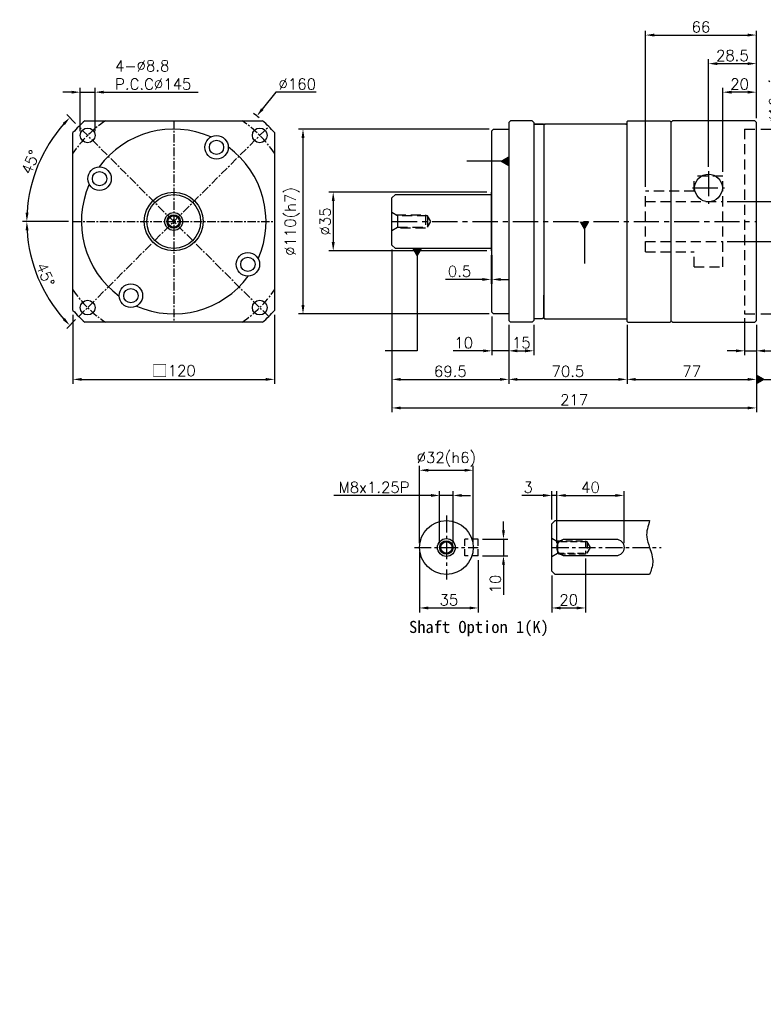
# Model space of a CAD drawing. Header units: millimetres. Extents: x -359 to 775, y -19 to 567.
# Tile 1 of 2: x -359 to 84, y -19 to 567. Entities that reach past the tile are written whole.
import ezdxf

# ---------------------------------------------------------------- set-up
doc = ezdxf.new("R2010")
doc.units = ezdxf.units.MM
doc.header["$LTSCALE"] = 4
doc.linetypes.add('CENTER', pattern=[2, 1.25, -0.25, 0.25, -0.25])
doc.linetypes.add('DASHED', pattern=[0.75, 0.5, -0.25])
for name, color, linetype in [('DIM', 6, 'Continuous'), ('MF120X1-010', 7, 'Continuous'), ('MF120X1-011', 7, 'Continuous'), ('MF120X1-012', 7, 'Continuous'), ('MF120X1-211', 7, 'Continuous'), ('圖框', 7, 'Continuous')]:
    doc.layers.add(name, color=color, linetype=linetype)
doc.styles.get("Standard").update_dxf_attribs({"font": 'romans.shx'})
doc.dimstyles.new('R', dxfattribs={"dimscale": 2.6, "dimtxt": 2.5, "dimasz": 2, "dimexe": 1, "dimexo": 1, "dimgap": 0.6, "dimtad": 1, "dimtoh": 1, "dimdec": 4, "dimdsep": 46, "dimtxsty": 'Standard', "dimcen": 0.5, "dimdle": 1, "dimclrt": 7, "dimadec": 4, "dimazin": 2, "dimtfac": 1, "dimtdec": 4, "dimtofl": 0, "dimtmove": 0, "dimatfit": 3, "dimfxl": 0, "dimtolj": 1, "dimarcsym": 0})
doc.dimstyles.get("Standard").update_dxf_attribs({"dimscale": 2.6, "dimtxt": 2.5, "dimasz": 2, "dimexe": 1, "dimexo": 1, "dimgap": 0.6, "dimtad": 1, "dimdec": 4, "dimdsep": 46, "dimtxsty": 'Standard', "dimcen": 0.5, "dimdle": 1, "dimclrt": 7, "dimadec": 4, "dimazin": 2, "dimtfac": 1, "dimtdec": 4, "dimtofl": 0, "dimtmove": 0, "dimatfit": 3, "dimfxl": 0, "dimtolj": 1, "dimarcsym": 0})

# ---------------------------------------------------------------- blocks, each defined once
blk = doc.blocks.new('*D13')
at = {"layer": 'Defpoints', "color": 0, "ltscale": 2}
for p in [(-88.55, 298.83), (-120.55, 252.83), (-88.55, 252.83)]:
    blk.add_point(p, dxfattribs=at)
at = {"layer": '圖框', "color": 0, "lineweight": -2, "ltscale": 2}
for p, q in [((-120.55, 255.43), (-120.55, 301.43)), ((-88.55, 255.43), (-88.55, 301.43)), ((-115.35, 298.83), (-93.75, 298.83))]:
    blk.add_line(p, q, dxfattribs=at)
at = {"layer": '圖框', "color": 0, "ltscale": 2}
for points in [[(-115.35, 299.7), (-115.35, 297.97), (-120.55, 298.83)], [(-93.75, 299.7), (-93.75, 297.97), (-88.55, 298.83)]]:
    blk.add_solid(points, dxfattribs=at)
at = {"layer": '圖框', "color": 7, "ltscale": 2, "insert": (-104.55, 305.34), "char_height": 6.5, "attachment_point": 5}
blk.add_mtext('\\A1;%%C32(h6)', dxfattribs=at)
blk = doc.blocks.new('*D14')
at = {"layer": 'Defpoints', "color": 0, "ltscale": 2}
for p in [(-100.55, 283.83), (-108.55, 252.83), (-100.55, 252.83)]:
    blk.add_point(p, dxfattribs=at)
at = {"layer": '圖框', "color": 0, "lineweight": -2, "ltscale": 2}
for p, q in [((-113.75, 283.83), (-171.63, 283.83)), ((-108.55, 255.43), (-108.55, 286.43)), ((-100.55, 283.83), (-108.55, 283.83)), ((-100.55, 255.43), (-100.55, 286.43)), ((-95.35, 283.83), (-90.15, 283.83))]:
    blk.add_line(p, q, dxfattribs=at)
at = {"layer": '圖框', "color": 0, "ltscale": 2}
for points in [[(-113.75, 284.7), (-113.75, 282.97), (-108.55, 283.83)], [(-95.35, 284.7), (-95.35, 282.97), (-100.55, 283.83)]]:
    blk.add_solid(points, dxfattribs=at)
at = {"layer": '圖框', "color": 7, "ltscale": 2, "insert": (-147.63, 288.64), "char_height": 6.5, "attachment_point": 5}
blk.add_mtext('\\A1;M8x1.25P', dxfattribs=at)
blk = doc.blocks.new('*D15')
at = {"layer": 'Defpoints', "color": 0, "ltscale": 2}
for p in [(-85.55, 257.83), (-85.55, 247.83), (-70.55, 247.83)]:
    blk.add_point(p, dxfattribs=at)
at = {"layer": '圖框', "color": 0, "lineweight": -2, "ltscale": 2}
for p, q in [((-70.55, 263.03), (-70.55, 268.23)), ((-82.95, 257.83), (-67.95, 257.83)), ((-70.55, 257.83), (-70.55, 247.83)), ((-82.95, 247.83), (-67.95, 247.83)), ((-70.55, 242.63), (-70.55, 224.72))]:
    blk.add_line(p, q, dxfattribs=at)
at = {"layer": '圖框', "color": 0, "ltscale": 2}
for points in [[(-71.41, 263.03), (-69.68, 263.03), (-70.55, 257.83)], [(-71.41, 242.63), (-69.68, 242.63), (-70.55, 247.83)]]:
    blk.add_solid(points, dxfattribs=at)
at = {"layer": '圖框', "color": 7, "ltscale": 2, "insert": (-75.36, 231.07), "char_height": 6.5, "attachment_point": 5, "rotation": 90}
blk.add_mtext('\\A1;10', dxfattribs=at)
blk = doc.blocks.new('*D16')
at = {"layer": 'Defpoints', "color": 0, "ltscale": 2}
for p in [(-120.55, 252.83), (-85.55, 247.83), (-85.55, 216.83)]:
    blk.add_point(p, dxfattribs=at)
at = {"layer": '圖框', "color": 0, "lineweight": -2, "ltscale": 2}
for p, q in [((-120.55, 250.23), (-120.55, 214.23)), ((-85.55, 245.23), (-85.55, 214.23)), ((-115.35, 216.83), (-90.75, 216.83))]:
    blk.add_line(p, q, dxfattribs=at)
at = {"layer": '圖框', "color": 0, "ltscale": 2}
for points in [[(-115.35, 217.7), (-115.35, 215.97), (-120.55, 216.83)], [(-90.75, 217.7), (-90.75, 215.97), (-85.55, 216.83)]]:
    blk.add_solid(points, dxfattribs=at)
at = {"layer": '圖框', "color": 7, "ltscale": 2, "insert": (-103.05, 221.64), "char_height": 6.5, "attachment_point": 5}
blk.add_mtext('\\A1;35', dxfattribs=at)
blk = doc.blocks.new('*D17')
at = {"layer": 'Defpoints', "color": 0, "ltscale": 2}
for p in [(-38.71, 283.83), (-41.71, 266.83), (-38.71, 252.83)]:
    blk.add_point(p, dxfattribs=at)
at = {"layer": '圖框', "color": 0, "lineweight": -2, "ltscale": 2}
for p, q in [((-46.91, 283.83), (-59.56, 283.83)), ((-41.71, 269.43), (-41.71, 286.43)), ((-38.71, 283.83), (-41.71, 283.83)), ((-38.71, 255.43), (-38.71, 286.43)), ((-33.51, 283.83), (-28.31, 283.83))]:
    blk.add_line(p, q, dxfattribs=at)
at = {"layer": '圖框', "color": 0, "ltscale": 2}
for points in [[(-46.91, 284.7), (-46.91, 282.97), (-41.71, 283.83)], [(-33.51, 284.7), (-33.51, 282.97), (-38.71, 283.83)]]:
    blk.add_solid(points, dxfattribs=at)
at = {"layer": '圖框', "color": 7, "ltscale": 2, "insert": (-55.83, 288.64), "char_height": 6.5, "attachment_point": 5}
blk.add_mtext('\\A1;3', dxfattribs=at)
blk = doc.blocks.new('*D18')
at = {"layer": 'Defpoints', "color": 0, "ltscale": 2}
for p in [(1.29, 283.83), (-38.71, 252.83), (1.29, 252.83)]:
    blk.add_point(p, dxfattribs=at)
at = {"layer": '圖框', "color": 0, "lineweight": -2, "ltscale": 2}
for p, q in [((-38.71, 255.43), (-38.71, 286.43)), ((-33.51, 283.83), (-3.91, 283.83)), ((1.29, 255.43), (1.29, 286.43))]:
    blk.add_line(p, q, dxfattribs=at)
at = {"layer": '圖框', "color": 0, "ltscale": 2}
for points in [[(-33.51, 284.7), (-33.51, 282.97), (-38.71, 283.83)], [(-3.91, 284.7), (-3.91, 282.97), (1.29, 283.83)]]:
    blk.add_solid(points, dxfattribs=at)
at = {"layer": '圖框', "color": 7, "ltscale": 2, "insert": (-18.71, 288.64), "char_height": 6.5, "attachment_point": 5}
blk.add_mtext('\\A1;40', dxfattribs=at)
blk = doc.blocks.new('*D19')
at = {"layer": 'Defpoints', "color": 0, "ltscale": 2}
for p in [(-21.71, 248.83), (-41.71, 238.83), (-21.71, 216.83)]:
    blk.add_point(p, dxfattribs=at)
at = {"layer": '圖框', "color": 0, "lineweight": -2, "ltscale": 2}
for p, q in [((-21.71, 246.23), (-21.71, 214.23)), ((-41.71, 236.23), (-41.71, 214.23)), ((-36.51, 216.83), (-26.91, 216.83))]:
    blk.add_line(p, q, dxfattribs=at)
at = {"layer": '圖框', "color": 0, "ltscale": 2}
for points in [[(-36.51, 217.7), (-36.51, 215.97), (-41.71, 216.83)], [(-26.91, 217.7), (-26.91, 215.97), (-21.71, 216.83)]]:
    blk.add_solid(points, dxfattribs=at)
at = {"layer": '圖框', "color": 7, "ltscale": 2, "insert": (-31.71, 221.64), "char_height": 6.5, "attachment_point": 5}
blk.add_mtext('\\A1;20', dxfattribs=at)
blk = doc.blocks.new('*D57')
at = {"layer": 'Defpoints', "color": 0, "ltscale": 2}
for p in [(-210.37, 503.51), (-326.94, 446.94), (-206.94, 446.94), (-351.44, 424.3), (-323.51, 390.37)]:
    blk.add_point(p, dxfattribs=at)
at = {"layer": '圖框', "color": 0, "lineweight": -2, "ltscale": 2}
for p, q in [((-329.54, 446.94), (-357.02, 446.94)), ((-325.35, 388.53), (-330.64, 383.24))]:
    blk.add_line(p, q, dxfattribs=at)
blk.add_arc((-266.94, 446.94), 87.48, 183.4062, 221.5938, dxfattribs=at)
at = {"layer": '圖框', "color": 0, "ltscale": 2}
for points in [[(-355.13, 441.71), (-353.4, 441.77), (-354.42, 446.94)], [(-331.73, 389.46), (-332.99, 388.27), (-328.8, 385.08)]]:
    blk.add_solid(points, dxfattribs=at)
at = {"layer": '圖框', "color": 7, "ltscale": 2, "insert": (-343.32, 415.3), "char_height": 6.5, "attachment_point": 5, "rotation": 292.5}
blk.add_mtext('\\A1;45°', dxfattribs=at)
blk = doc.blocks.new('*D58')
at = {"layer": 'Defpoints', "color": 0, "ltscale": 2}
for p in [(-323.51, 503.51), (-342.71, 490.68), (-326.94, 446.94), (-206.94, 446.94), (-210.37, 390.37)]:
    blk.add_point(p, dxfattribs=at)
at = {"layer": '圖框', "color": 0, "lineweight": -2, "ltscale": 2}
for p, q in [((-325.35, 505.34), (-330.64, 510.64)), ((-329.54, 446.94), (-357.03, 446.94))]:
    blk.add_line(p, q, dxfattribs=at)
blk.add_arc((-266.94, 446.94), 87.49, 138.40594, 176.59406, dxfattribs=at)
at = {"layer": '圖框', "color": 0, "ltscale": 2}
for points in [[(-333, 505.61), (-331.74, 504.42), (-328.8, 508.8)], [(-353.41, 452.11), (-355.14, 452.16), (-354.43, 446.94)]]:
    blk.add_solid(points, dxfattribs=at)
at = {"layer": '圖框', "color": 7, "ltscale": 2, "insert": (-352.21, 482.26), "char_height": 6.5, "attachment_point": 5, "rotation": 67.5}
blk.add_mtext('\\A1;45°', dxfattribs=at)
blk = doc.blocks.new('*D59')
at = {"layer": 'Defpoints', "color": 0, "ltscale": 2}
for p in [(-313.8, 523.94), (-322.6, 498.2), (-313.8, 498.2)]:
    blk.add_point(p, dxfattribs=at)
at = {"layer": '圖框', "color": 0, "lineweight": -2, "ltscale": 2}
for p, q in [((-327.8, 523.94), (-333, 523.94)), ((-322.6, 500.8), (-322.6, 526.54)), ((-322.6, 523.94), (-313.8, 523.94)), ((-313.8, 500.8), (-313.8, 526.54)), ((-308.6, 523.94), (-252.31, 523.94))]:
    blk.add_line(p, q, dxfattribs=at)
at = {"layer": '圖框', "color": 0, "ltscale": 2}
for points in [[(-327.8, 524.8), (-327.8, 523.07), (-322.6, 523.94)], [(-308.6, 524.8), (-308.6, 523.07), (-313.8, 523.94)]]:
    blk.add_solid(points, dxfattribs=at)
at = {"layer": '圖框', "color": 7, "ltscale": 2, "insert": (-301.84, 542.83), "char_height": 6.5, "attachment_point": 1}
blk.add_mtext('\\A1;4-%%C8.8\\PP.C.C%%C145', dxfattribs=at)
blk = doc.blocks.new('*D60')
at = {"layer": 'Defpoints', "color": 0, "ltscale": 2}
for p in [(-217.4, 509.75), (-316.48, 384.12)]:
    blk.add_point(p, dxfattribs=at)
at = {"layer": '圖框', "color": 0, "lineweight": -2, "ltscale": 2}
for p, q in [((-206.21, 523.94), (-214.18, 513.83)), ((-182.05, 523.94), (-206.21, 523.94)), ((-268.24, 446.94), (-265.64, 446.94)), ((-266.94, 445.64), (-266.94, 448.24))]:
    blk.add_line(p, q, dxfattribs=at)
blk.add_arc((-266.94, 446.94), 80, 50.45249, 53.5981, dxfattribs=at)
at = {"layer": '圖框', "color": 0, "ltscale": 2}
blk.add_solid([(-214.86, 514.37), (-213.49, 513.3), (-217.4, 509.75)], dxfattribs=at)
at = {"layer": '圖框', "color": 7, "ltscale": 2, "insert": (-193.35, 528.75), "char_height": 6.5, "attachment_point": 5}
blk.add_mtext('\\A1;∅160', dxfattribs=at)
blk = doc.blocks.new('*D67')
at = {"layer": 'Defpoints', "color": 0, "ltscale": 2}
for p in [(-77.94, 464.44), (-171.94, 429.44), (-77.94, 429.44)]:
    blk.add_point(p, dxfattribs=at)
at = {"layer": '圖框', "color": 0, "lineweight": -2, "ltscale": 2}
for p, q in [((-80.54, 464.44), (-174.54, 464.44)), ((-171.94, 459.24), (-171.94, 434.64)), ((-80.54, 429.44), (-174.54, 429.44))]:
    blk.add_line(p, q, dxfattribs=at)
at = {"layer": '圖框', "color": 0, "ltscale": 2}
for points in [[(-172.8, 459.24), (-171.07, 459.24), (-171.94, 464.44)], [(-172.8, 434.64), (-171.07, 434.64), (-171.94, 429.44)]]:
    blk.add_solid(points, dxfattribs=at)
at = {"layer": '圖框', "color": 7, "ltscale": 2, "insert": (-176.75, 446.94), "char_height": 6.5, "attachment_point": 5, "rotation": 90}
blk.add_mtext('\\A1;%%C35', dxfattribs=at)
blk = doc.blocks.new('*D61')
at = {"layer": 'Defpoints', "color": 0, "ltscale": 2}
for p in [(-76.44, 501.94), (-189.94, 391.94), (-76.44, 391.94)]:
    blk.add_point(p, dxfattribs=at)
at = {"layer": '圖框', "color": 0, "lineweight": -2, "ltscale": 2}
for p, q in [((-79.04, 501.94), (-192.54, 501.94)), ((-189.94, 496.74), (-189.94, 397.14)), ((-79.04, 391.94), (-192.54, 391.94))]:
    blk.add_line(p, q, dxfattribs=at)
at = {"layer": '圖框', "color": 0, "ltscale": 2}
for points in [[(-190.8, 496.74), (-189.07, 496.74), (-189.94, 501.94)], [(-190.8, 397.14), (-189.07, 397.14), (-189.94, 391.94)]]:
    blk.add_solid(points, dxfattribs=at)
at = {"layer": '圖框', "color": 7, "ltscale": 2, "insert": (-196.45, 446.94), "char_height": 6.5, "attachment_point": 5, "rotation": 90}
blk.add_mtext('\\A1;%%C110(h7)', dxfattribs=at)
blk = doc.blocks.new('*D62')
at = {"layer": 'Defpoints', "color": 0, "ltscale": 2}
for p in [(-77.44, 392.94), (-67.44, 387.94), (-67.44, 369.94)]:
    blk.add_point(p, dxfattribs=at)
at = {"layer": '圖框', "color": 0, "lineweight": -2, "ltscale": 2}
for p, q in [((-77.44, 390.34), (-77.44, 367.34)), ((-67.44, 385.34), (-67.44, 367.34)), ((-82.64, 369.94), (-100.55, 369.94)), ((-67.44, 369.94), (-77.44, 369.94)), ((-62.24, 369.94), (-57.04, 369.94))]:
    blk.add_line(p, q, dxfattribs=at)
at = {"layer": '圖框', "color": 0, "ltscale": 2}
for points in [[(-82.64, 370.8), (-82.64, 369.07), (-77.44, 369.94)], [(-62.24, 370.8), (-62.24, 369.07), (-67.44, 369.94)]]:
    blk.add_solid(points, dxfattribs=at)
at = {"layer": '圖框', "color": 7, "ltscale": 2, "insert": (-94.2, 374.75), "char_height": 6.5, "attachment_point": 5}
blk.add_mtext('\\A1;10', dxfattribs=at)
blk = doc.blocks.new('*D63')
at = {"layer": 'Defpoints', "color": 0, "ltscale": 2}
for p in [(-67.44, 387.94), (-52.44, 387.94), (-52.44, 369.94)]:
    blk.add_point(p, dxfattribs=at)
at = {"layer": '圖框', "color": 0, "lineweight": -2, "ltscale": 2}
for p, q in [((-67.44, 385.34), (-67.44, 367.34)), ((-52.44, 385.34), (-52.44, 367.34)), ((-62.24, 369.94), (-57.64, 369.94))]:
    blk.add_line(p, q, dxfattribs=at)
at = {"layer": '圖框', "color": 0, "ltscale": 2}
for points in [[(-62.24, 370.8), (-62.24, 369.07), (-67.44, 369.94)], [(-57.64, 370.8), (-57.64, 369.07), (-52.44, 369.94)]]:
    blk.add_solid(points, dxfattribs=at)
at = {"layer": '圖框', "color": 7, "ltscale": 2, "insert": (-59.94, 374.75), "char_height": 6.5, "attachment_point": 5}
blk.add_mtext('\\A1;15', dxfattribs=at)
blk = doc.blocks.new('*D68')
at = {"layer": 'Defpoints', "color": 0, "ltscale": 2}
for p in [(73.06, 391.94), (80.06, 387.94), (80.06, 369.94)]:
    blk.add_point(p, dxfattribs=at)
at = {"layer": '圖框', "color": 0, "lineweight": -2, "ltscale": 2}
for p, q in [((73.06, 389.34), (73.06, 367.34)), ((80.06, 385.34), (80.06, 367.34)), ((67.86, 369.94), (62.66, 369.94)), ((73.06, 369.94), (80.06, 369.94)), ((85.26, 369.94), (97.92, 369.94))]:
    blk.add_line(p, q, dxfattribs=at)
at = {"layer": '圖框', "color": 0, "ltscale": 2}
for points in [[(67.86, 370.8), (67.86, 369.07), (73.06, 369.94)], [(85.26, 370.8), (85.26, 369.07), (80.06, 369.94)]]:
    blk.add_solid(points, dxfattribs=at)
at = {"layer": '圖框', "color": 7, "ltscale": 2, "insert": (94.19, 374.75), "char_height": 6.5, "attachment_point": 5}
blk.add_mtext('\\A1;7', dxfattribs=at)
blk = doc.blocks.new('*D69')
at = {"layer": 'Defpoints', "color": 0, "ltscale": 2}
for p in [(-136.94, 432.94), (-67.44, 387.94), (-67.44, 352.94)]:
    blk.add_point(p, dxfattribs=at)
at = {"layer": '圖框', "color": 0, "lineweight": -2, "ltscale": 2}
for p, q in [((-136.94, 430.34), (-136.94, 350.34)), ((-67.44, 385.34), (-67.44, 350.34)), ((-131.74, 352.94), (-72.64, 352.94))]:
    blk.add_line(p, q, dxfattribs=at)
at = {"layer": '圖框', "color": 0, "ltscale": 2}
for points in [[(-131.74, 353.8), (-131.74, 352.07), (-136.94, 352.94)], [(-72.64, 353.8), (-72.64, 352.07), (-67.44, 352.94)]]:
    blk.add_solid(points, dxfattribs=at)
at = {"layer": '圖框', "color": 7, "ltscale": 2, "insert": (-102.19, 357.75), "char_height": 6.5, "attachment_point": 5}
blk.add_mtext('\\A1;69.5', dxfattribs=at)
blk = doc.blocks.new('*D64')
at = {"layer": 'Defpoints', "color": 0, "ltscale": 2}
for p in [(-67.44, 387.94), (3.06, 387.94), (3.06, 352.94)]:
    blk.add_point(p, dxfattribs=at)
at = {"layer": '圖框', "color": 0, "lineweight": -2, "ltscale": 2}
for p, q in [((-67.44, 385.34), (-67.44, 350.34)), ((3.06, 385.34), (3.06, 350.34)), ((-62.24, 352.94), (-2.14, 352.94))]:
    blk.add_line(p, q, dxfattribs=at)
at = {"layer": '圖框', "color": 0, "ltscale": 2}
for points in [[(-62.24, 353.8), (-62.24, 352.07), (-67.44, 352.94)], [(-2.14, 353.8), (-2.14, 352.07), (3.06, 352.94)]]:
    blk.add_solid(points, dxfattribs=at)
at = {"layer": '圖框', "color": 7, "ltscale": 2, "insert": (-32.19, 357.75), "char_height": 6.5, "attachment_point": 5}
blk.add_mtext('\\A1;70.5', dxfattribs=at)
blk = doc.blocks.new('*D70')
at = {"layer": 'Defpoints', "color": 0, "ltscale": 2}
for p in [(3.06, 387.94), (80.06, 387.94), (80.06, 352.94)]:
    blk.add_point(p, dxfattribs=at)
at = {"layer": '圖框', "color": 0, "lineweight": -2, "ltscale": 2}
for p, q in [((3.06, 385.34), (3.06, 350.34)), ((80.06, 385.34), (80.06, 350.34)), ((8.26, 352.94), (74.86, 352.94))]:
    blk.add_line(p, q, dxfattribs=at)
at = {"layer": '圖框', "color": 0, "ltscale": 2}
for points in [[(8.26, 353.8), (8.26, 352.07), (3.06, 352.94)], [(74.86, 353.8), (74.86, 352.07), (80.06, 352.94)]]:
    blk.add_solid(points, dxfattribs=at)
at = {"layer": '圖框', "color": 7, "ltscale": 2, "insert": (41.56, 357.75), "char_height": 6.5, "attachment_point": 5}
blk.add_mtext('\\A1;77', dxfattribs=at)
blk = doc.blocks.new('*D71')
at = {"layer": 'Defpoints', "color": 0, "ltscale": 2}
for p in [(80.06, 540.94), (80.06, 505.94), (51.56, 476.94)]:
    blk.add_point(p, dxfattribs=at)
at = {"layer": '圖框', "color": 0, "lineweight": -2, "ltscale": 2}
for p, q in [((51.56, 479.54), (51.56, 543.54)), ((56.76, 540.94), (74.86, 540.94)), ((80.06, 508.54), (80.06, 543.54))]:
    blk.add_line(p, q, dxfattribs=at)
at = {"layer": '圖框', "color": 0, "ltscale": 2}
for points in [[(56.76, 541.8), (56.76, 540.07), (51.56, 540.94)], [(74.86, 541.8), (74.86, 540.07), (80.06, 540.94)]]:
    blk.add_solid(points, dxfattribs=at)
at = {"layer": '圖框', "color": 7, "ltscale": 2, "insert": (65.81, 545.75), "char_height": 6.5, "attachment_point": 5}
blk.add_mtext('\\A1;28.5', dxfattribs=at)
blk = doc.blocks.new('*D72')
at = {"layer": 'Defpoints', "color": 0, "ltscale": 2}
for p in [(80.06, 557.94), (80.06, 505.94), (14.06, 464.94)]:
    blk.add_point(p, dxfattribs=at)
at = {"layer": '圖框', "color": 0, "lineweight": -2, "ltscale": 2}
for p, q in [((14.06, 467.54), (14.06, 560.54)), ((19.26, 557.94), (74.86, 557.94)), ((80.06, 508.54), (80.06, 560.54))]:
    blk.add_line(p, q, dxfattribs=at)
at = {"layer": '圖框', "color": 0, "ltscale": 2}
for points in [[(19.26, 558.8), (19.26, 557.07), (14.06, 557.94)], [(74.86, 558.8), (74.86, 557.07), (80.06, 557.94)]]:
    blk.add_solid(points, dxfattribs=at)
at = {"layer": '圖框', "color": 7, "ltscale": 2, "insert": (47.06, 562.75), "char_height": 6.5, "attachment_point": 5}
blk.add_mtext('\\A1;66', dxfattribs=at)
blk = doc.blocks.new('*D73')
at = {"layer": 'Defpoints', "color": 0, "ltscale": 2}
for p in [(60.06, 458.94), (60.06, 434.94), (110.06, 434.94)]:
    blk.add_point(p, dxfattribs=at)
at = {"layer": '圖框', "color": 0, "lineweight": -2, "ltscale": 2}
for p, q in [((110.06, 458.94), (110.06, 567.1)), ((62.66, 458.94), (112.66, 458.94)), ((110.06, 440.14), (110.06, 453.74)), ((62.66, 434.94), (112.66, 434.94))]:
    blk.add_line(p, q, dxfattribs=at)
at = {"layer": '圖框', "color": 0, "ltscale": 2}
for points in [[(109.2, 453.74), (110.93, 453.74), (110.06, 458.94)], [(109.2, 440.14), (110.93, 440.14), (110.06, 434.94)]]:
    blk.add_solid(points, dxfattribs=at)
at = {"layer": '圖框', "color": 7, "ltscale": 2, "insert": (87.76, 504.25), "char_height": 6.5, "attachment_point": 1, "rotation": 90}
blk.add_mtext('\\A1;%%C16min.\\P%%C24max.(H6)', dxfattribs=at)
blk = doc.blocks.new('*D74')
at = {"layer": 'Defpoints', "color": 0, "ltscale": 2}
for p in [(80.06, 501.94), (80.06, 391.94), (128.06, 391.94)]:
    blk.add_point(p, dxfattribs=at)
at = {"layer": '圖框', "color": 0, "lineweight": -2, "ltscale": 2}
for p, q in [((82.66, 501.94), (130.66, 501.94)), ((128.06, 496.74), (128.06, 397.14)), ((82.66, 391.94), (130.66, 391.94))]:
    blk.add_line(p, q, dxfattribs=at)
at = {"layer": '圖框', "color": 0, "ltscale": 2}
for points in [[(127.2, 496.74), (128.93, 496.74), (128.06, 501.94)], [(127.2, 397.14), (128.93, 397.14), (128.06, 391.94)]]:
    blk.add_solid(points, dxfattribs=at)
at = {"layer": '圖框', "color": 7, "ltscale": 2, "insert": (121.55, 447.03), "char_height": 6.5, "attachment_point": 5, "rotation": 90}
blk.add_mtext('\\A1;%%c110(H7)', dxfattribs=at)
blk = doc.blocks.new('*D75')
at = {"layer": 'Defpoints', "color": 0, "ltscale": 2}
for p in [(-136.94, 432.94), (80.06, 387.94), (80.06, 335.94)]:
    blk.add_point(p, dxfattribs=at)
at = {"layer": '圖框', "color": 0, "lineweight": -2, "ltscale": 2}
for p, q in [((-136.94, 430.34), (-136.94, 333.34)), ((80.06, 385.34), (80.06, 333.34)), ((-131.74, 335.94), (74.86, 335.94))]:
    blk.add_line(p, q, dxfattribs=at)
at = {"layer": '圖框', "color": 0, "ltscale": 2}
for points in [[(-131.74, 336.8), (-131.74, 335.07), (-136.94, 335.94)], [(74.86, 336.8), (74.86, 335.07), (80.06, 335.94)]]:
    blk.add_solid(points, dxfattribs=at)
at = {"layer": '圖框', "color": 7, "ltscale": 2, "insert": (-28.44, 340.75), "char_height": 6.5, "attachment_point": 5}
blk.add_mtext('\\A1;217', dxfattribs=at)
blk = doc.blocks.new('*D65')
at = {"color": 0, "lineweight": -2}
for p, q in [((-326.94, 391.42), (-326.94, 350.34)), ((-206.94, 391.42), (-206.94, 350.34)), ((-321.74, 352.94), (-212.14, 352.94))]:
    blk.add_line(p, q, dxfattribs=at)
at = {"color": 0}
for points in [[(-321.74, 353.8), (-321.74, 352.07), (-326.94, 352.94)], [(-212.14, 353.8), (-212.14, 352.07), (-206.94, 352.94)]]:
    blk.add_solid(points, dxfattribs=at)
at = {"layer": 'Defpoints', "color": 0}
for p in [(-326.94, 394.02), (-206.94, 394.02), (-206.94, 352.94)]:
    blk.add_point(p, dxfattribs=at)
at = {"color": 7, "insert": (-266.94, 358.02), "char_height": 6.5, "attachment_point": 5}
blk.add_mtext('\\A1;{\\fPMingLiU|b0|i0|c136|p18;\\H1.083x;\\C0;□}120', dxfattribs=at)
blk = doc.blocks.new('*D66')
at = {"color": 0, "lineweight": -2}
for p, q in [((-77.94, 426.84), (-77.94, 409.84)), ((-77.44, 426.84), (-77.44, 409.84)), ((-83.14, 412.44), (-105.08, 412.44)), ((-77.44, 412.44), (-77.94, 412.44)), ((-72.24, 412.44), (-67.04, 412.44))]:
    blk.add_line(p, q, dxfattribs=at)
at = {"color": 0}
for points in [[(-83.14, 413.3), (-83.14, 411.57), (-77.94, 412.44)], [(-72.24, 413.3), (-72.24, 411.57), (-77.44, 412.44)]]:
    blk.add_solid(points, dxfattribs=at)
at = {"layer": 'Defpoints', "color": 0}
for p in [(-77.94, 429.44), (-77.44, 429.44), (-77.94, 412.44)]:
    blk.add_point(p, dxfattribs=at)
at = {"color": 7, "insert": (-96.71, 417.25), "char_height": 6.5, "attachment_point": 5}
blk.add_mtext('\\A1;0.5', dxfattribs=at)
blk = doc.blocks.new('_DatumFilled')
at = {"color": 0, "linetype": 'ByBlock'}
blk.add_solid([(0, 0.58), (-1, 0), (0, -0.58)], dxfattribs=at)
blk = doc.blocks.new('A$C60D07DDE')
at = {"layer": 'MF120X1-012', "color": 0, "ltscale": 2}
for radius in [16, 5.3, 4, 3.4]:
    blk.add_circle((16, 16), radius, dxfattribs=at)
blk = doc.blocks.new('A$C066423B2')
at = {"color": 0}
for p, q in [((10, 119), (10, 1)), ((31, 3), (31, 16.2))]:
    blk.add_line(p, q, dxfattribs=at)
at = {"layer": 'MF120X1-010'}
for p, q in [((10, 119), (11, 120)), ((24, 120), (11, 120)), ((25, 119), (24, 120)), ((25, 119), (25, 1)), ((25, 118), (30.8, 118)), ((30.8, 118), (25, 118)), ((30.8, 118), (31, 117.8)), ((31, 117.8), (30.8, 118)), ((31, 117.8), (31, 103.8)), ((0, 114), (1, 115)), ((0, 60), (0, 114)), ((1, 115), (10, 115)), ((0, 6), (0, 60)), ((0, 6), (1, 5)), ((10, 5), (1, 5)), ((10, 1), (11, 0)), ((25, 1), (24, 0)), ((30, 2), (25, 2)), ((31, 3), (30, 2)), ((24, 0), (11, 0))]:
    blk.add_line(p, q, dxfattribs=at)
at = {"layer": 'MF120X1-011'}
for p, q in [((31, 117.5), (31.5, 118)), ((31.5, 118), (31, 117.5)), ((31, 117.5), (31, 2.5)), ((31, 117.5), (31, 2.5)), ((80, 118), (31.5, 118)), ((80, 118), (80.5, 117.5)), ((80.5, 2.5), (80.5, 117.5)), ((31, 2.5), (31.5, 2)), ((31.5, 2), (31, 2.5)), ((31.5, 2), (80, 2)), ((80, 2), (80.5, 2.5))]:
    blk.add_line(p, q, dxfattribs=at)
blk = doc.blocks.new('A$C79BD5932')
at = {"layer": 'MF120X1-211'}
for p, q in [((0, 119.5), (0.5, 120)), ((0, 0.5), (0, 119.5)), ((0.5, 120), (25.5, 120)), ((25.5, 120), (26, 119.5)), ((26, 119.5), (26, 0.5)), ((0, 0.5), (0.5, 0)), ((25.5, 0), (26, 0.5)), ((0.5, 0), (25.5, 0))]:
    blk.add_line(p, q, dxfattribs=at)
blk = doc.blocks.new('A$C29630EED')
at = {"color": 0}
blk.add_blockref('A$C79BD5932', (0, 0), dxfattribs=at)
blk = doc.blocks.new('*D97')
at = {"color": 0, "lineweight": -2}
for p, q in [((60.06, 476.54), (60.06, 526.54)), ((74.86, 523.94), (65.26, 523.94)), ((80.06, 508.54), (80.06, 526.54))]:
    blk.add_line(p, q, dxfattribs=at)
at = {"color": 0}
for points in [[(65.26, 524.8), (65.26, 523.07), (60.06, 523.94)], [(74.86, 524.8), (74.86, 523.07), (80.06, 523.94)]]:
    blk.add_solid(points, dxfattribs=at)
at = {"layer": 'Defpoints', "color": 0}
for p in [(60.06, 523.94), (80.06, 505.94), (60.06, 473.94)]:
    blk.add_point(p, dxfattribs=at)
at = {"color": 7, "insert": (70.06, 528.75), "char_height": 6.5, "attachment_point": 5}
blk.add_mtext('\\A1;20', dxfattribs=at)

msp = doc.modelspace()

# ---------------------------------------------------------------- linework, layer by layer
at = {"ltscale": 3}
msp.add_line((3.06179, 387.93795), (3.06179, 505.93795), dxfattribs=at)
at = {"color": 0, "ltscale": 3}
for p, q in [((30.06179, 506.93795), (29.06179, 505.93795)), ((29.06179, 505.93795), (29.06179, 387.93795)), ((79.06179, 506.93795), (30.06179, 506.93795)), ((80.06179, 505.93795), (79.06179, 506.93795)), ((80.06179, 387.93795), (80.06179, 505.93795)), ((-77.43821, 464.43795), (-77.93821, 464.43795)), ((-77.93821, 464.43795), (-77.93821, 429.43795)), ((-77.43821, 464.43795), (-77.93821, 464.43795)), ((-77.93821, 464.43795), (-77.93821, 429.43795)), ((-136.93821, 460.93795), (-134.93821, 462.93795)), ((-136.93821, 432.93795), (-136.93821, 460.93795)), ((-134.93821, 462.93795), (-77.93821, 462.93795)), ((-133.64731, 450.33795), (-133.64731, 443.53795)), ((-134.93821, 430.93795), (-136.93821, 432.93795)), ((-77.93821, 430.93795), (-134.93821, 430.93795)), ((-77.93821, 429.43795), (-77.43821, 429.43795)), ((-77.93821, 429.43795), (-77.43821, 429.43795)), ((29.06179, 387.93795), (30.06179, 386.93795)), ((30.06179, 386.93795), (79.06179, 386.93795)), ((79.06179, 386.93795), (80.06179, 387.93795))]:
    msp.add_line(p, q, dxfattribs=at)
at = {"color": 0, "linetype": 'DASHED', "ltscale": 3}
for p, q in [((73.06179, 501.93795), (73.06179, 391.93795)), ((73.06179, 501.93795), (80.06179, 501.93795)), ((60.06179, 473.93795), (43.06179, 473.93795)), ((43.06179, 464.93795), (43.06179, 473.93795)), ((60.06179, 419.93795), (60.06179, 473.93795)), ((43.06179, 464.93795), (14.06179, 464.93795)), ((14.06179, 428.93795), (14.06179, 464.93795)), ((14.06179, 458.93795), (60.06179, 458.93795)), ((-115.84924, 450.33795), (-115.84924, 443.53795)), ((14.06179, 434.93795), (60.06179, 434.93795)), ((14.06179, 428.93795), (43.06179, 428.93795)), ((43.06179, 419.93795), (43.06179, 428.93795)), ((43.06179, 419.93795), (60.06179, 419.93795)), ((73.06179, 391.93795), (80.06179, 391.93795))]:
    msp.add_line(p, q, dxfattribs=at)
at = {"color": 0, "linetype": 'CENTER', "ltscale": 3}
for p, q in [((51.56179, 476.93795), (51.56179, 457.43795)), ((42.06179, 466.93795), (61.06179, 466.93795)), ((-136.93821, 446.93795), (80.06179, 446.93795))]:
    msp.add_line(p, q, dxfattribs=at)
at = {"color": 0, "linetype": 'DASHED', "ltscale": 3}
for points in [[(-136.93821, 441.63795), (-133.64731, 443.53795), (-115.84924, 443.53795), (-113.88625, 446.93795), (-115.84924, 450.33795), (-133.64731, 450.33795), (-136.93821, 452.23795)], [(-134.68654, 450.93795), (-116.93821, 450.93795), (-116.93821, 442.93795), (-134.68654, 442.93795)]]:
    msp.add_lwpolyline(points, dxfattribs=at)
msp.add_circle((-266.93821, 446.93795), 17.5)
at = {"layer": 'MF120X1-010'}
for p, q in [((-319.85324, 506.93795), (-214.02318, 506.93795)), ((-326.93821, 394.02292), (-326.93821, 499.85297)), ((-206.93821, 499.85297), (-206.93821, 394.02292)), ((-214.02318, 386.93795), (-319.85324, 386.93795))]:
    msp.add_line(p, q, dxfattribs=at)
at = {"layer": 'MF120X1-010', "color": 0, "linetype": 'CENTER'}
for p, q in [((-266.93821, 506.93795), (-266.93821, 386.93795)), ((-210.36967, 390.3694), (-323.50675, 503.50649)), ((-323.50675, 390.3694), (-210.36967, 503.50649)), ((-326.93821, 446.93795), (-206.93821, 446.93795))]:
    msp.add_line(p, q, dxfattribs=at)
at = {"layer": 'MF120X1-010'}
for centre, radius in [((-318.20345, 498.20319), 4.4), ((-215.67297, 498.20319), 4.4), ((-241.43821, 491.10524), 7), ((-241.43821, 491.10524), 4.25), ((-311.10551, 472.43795), 7), ((-311.10551, 472.43795), 4.25), ((-222.77092, 421.43795), 7), ((-222.77092, 421.43795), 4.25), ((-292.43821, 402.77065), 7), ((-292.43821, 402.77065), 4.25), ((-318.20345, 395.6727), 4.4), ((-215.67297, 395.6727), 4.4)]:
    msp.add_circle(centre, radius, dxfattribs=at)
for radius, start, end in [(80, 131.40962211, 138.59037789), (80, 41.40962211, 48.59037789), (55, 66.21765025, 143.78234975), (55, 336.21765025, 53.78234975), (55, 156.21765025, 233.78234975), (55, 246.21765025, 323.78234975), (80, 221.40962211, 228.59037789), (80, 311.40962211, 318.59037789)]:
    msp.add_arc((-266.93821, 446.93795), radius, start, end, dxfattribs=at)
at = {"layer": 'MF120X1-010', "color": 0, "linetype": 'CENTER'}
for start, end in [(124.14842434, 145.85157566), (34.14842434, 55.85157566), (214.14842434, 235.85157566), (304.14842434, 325.85157566)]:
    msp.add_arc((-266.93821, 446.93795), 72.5, start, end, dxfattribs=at)
at = {"layer": 'MF120X1-012', "color": 0, "linetype": 'CENTER', "ltscale": 2}
for p, q in [((-104.54788, 271.83175), (-104.54788, 233.83175)), ((-123.54788, 252.83175), (-85.54788, 252.83175))]:
    msp.add_line(p, q, dxfattribs=at)
at = {"layer": 'MF120X1-012', "color": 0, "ltscale": 2}
for p, q in [((-41.70606, 266.83175), (-39.70606, 268.83175)), ((-41.70606, 238.83175), (-41.70606, 266.83175)), ((-39.70606, 268.83175), (16.49394, 268.83175)), ((-38.41517, 256.23175), (-38.41517, 249.43175)), ((-39.70606, 236.83175), (-41.70606, 238.83175)), ((16.49394, 236.83175), (-39.70606, 236.83175))]:
    msp.add_line(p, q, dxfattribs=at)
at = {"layer": 'MF120X1-012', "color": 0, "linetype": 'DASHED', "ltscale": 2}
for p, q in [((-93.54788, 247.83175), (-93.54788, 257.83175)), ((-85.54788, 257.83175), (-93.54788, 257.83175)), ((-85.54788, 247.83175), (-85.54788, 257.83175)), ((-20.61709, 256.23175), (-20.61709, 249.43175)), ((-85.54788, 247.83175), (-93.54788, 247.83175))]:
    msp.add_line(p, q, dxfattribs=at)
for points in [[(-41.70606, 247.53175), (-38.41517, 249.43175), (-20.61709, 249.43175), (-18.6541, 252.83175), (-20.61709, 256.23175), (-38.41517, 256.23175), (-41.70606, 258.13175)], [(-39.4544, 256.83175), (-21.70606, 256.83175), (-21.70606, 248.83175), (-39.4544, 248.83175)]]:
    msp.add_lwpolyline(points, dxfattribs=at)
at = {"layer": 'MF120X1-012', "color": 0, "ltscale": 2}
msp.add_lwpolyline([(-33.70606, 257.83175), (-3.70606, 257.83175, -1), (-3.70606, 247.83175), (-33.70606, 247.83175, -1)], format="xyb", close=True, dxfattribs=at)
for radius in [16, 5.3, 4, 3.4]:
    msp.add_circle((-104.54788, 252.83175), radius, dxfattribs=at)
at = {"layer": '圖框', "color": 0, "linetype": 'CENTER', "ltscale": 2}
msp.add_line((-41.70606, 252.83175), (23.44442, 252.83175), dxfattribs=at)
at = {"layer": '圖框', "color": 0, "ltscale": 2}
msp.add_circle((51.56179, 466.93795), 8.25, dxfattribs=at)
msp.add_spline([(16.49394, 268.83175), (14.76427, 259.26974), (16.49394, 252.83175), (18.33661, 243.94227), (16.49394, 236.83175)], degree=3, dxfattribs=at)

# ---------------------------------------------------------------- block references
for name, p in [('A$C066423B2', (-77.43821, 386.93795)), ('A$C29630EED', (3.06179, 386.93795))]:
    msp.add_blockref(name, p)
at = {"color": 0}
msp.add_blockref('A$C60D07DDE', (-282.93821, 430.93795), dxfattribs=at)

# ---------------------------------------------------------------- texts
at = {"color": 0, "insert": (-126.78174, 209.1231), "char_height": 7.2, "width": 112.3524655, "attachment_point": 1}
msp.add_mtext('{\\fDFKai-SB|b1|i0|c0|p65;Shaft Option 1(K)}', dxfattribs=at)
at = {"layer": 'DIM', "color": 7, "char_height": 3.125, "width": 2, "attachment_point": 9}
for insert in [(11.83562, -4.02947), (39.87101, -19.14713)]:
    msp.add_mtext('\\A1;', dxfattribs=dict(at, insert=insert))

# ---------------------------------------------------------------- dimensions: what is measured, and where the dimension line sits
for base, p1, p2, override, picture, middle in [((60.06179, 523.93795), (80.06179, 505.93795), (60.06179, 473.93795), {"dimldrblk": 'DatumFilled', "dimtfill": 1}, '*D97', (70.06179, 528.74795)), ((-77.93821, 412.43795), (-77.43821, 429.43795), (-77.93821, 429.43795), {"dimtofl": 1, "dimldrblk": 'DatumFilled'}, '*D66', (-96.70773, 417.24795))]:
    dim = msp.add_linear_dim(base=base, p1=p1, p2=p2, dimstyle='Standard', override=override)
    dim.commit()
    dim.dimension.update_dxf_attribs({"geometry": picture, "text_midpoint": middle})
at = {"color": 0}
dim = msp.add_linear_dim(base=(-206.93821, 352.93795), p1=(-326.93821, 394.02292), p2=(-206.93821, 394.02292), text='{\\fPMingLiU|b0|i0|c136|p18;\\H1.083x;\\C0;□}<>', dimstyle='Standard', dxfattribs=at)
dim.commit()
dim.dimension.update_dxf_attribs({"geometry": '*D65', "text_midpoint": (-266.93821, 352.93795), "dimtype": 160})
at = {"layer": '圖框', "color": 0, "ltscale": 2}
for base, p1, p2, picture, middle in [((80.06179, 557.93795), (14.06179, 464.93795), (80.06179, 505.93795), '*D72', (47.06179, 562.74795)), ((80.06179, 540.93795), (51.56179, 476.93795), (80.06179, 505.93795), '*D71', (65.81179, 545.74795)), ((-67.43821, 352.93795), (-136.93821, 432.93795), (-67.43821, 387.93795), '*D69', (-102.18821, 357.74795)), ((80.06179, 335.93795), (-136.93821, 432.93795), (80.06179, 387.93795), '*D75', (-28.43821, 340.74795)), ((3.06179, 352.93795), (-67.43821, 387.93795), (3.06179, 387.93795), '*D64', (-32.18821, 357.74795)), ((80.06179, 352.93795), (3.06179, 387.93795), (80.06179, 387.93795), '*D70', (41.56179, 357.74795)), ((1.29394, 283.83175), (-38.70606, 252.83175), (1.29394, 252.83175), '*D18', (-18.70606, 288.64175)), ((-85.54788, 216.83175), (-120.54788, 252.83175), (-85.54788, 247.83175), '*D16', (-103.04788, 221.64175))]:
    dim = msp.add_linear_dim(base=base, p1=p1, p2=p2, dimstyle='Standard', dxfattribs=at)
    dim.commit()
    dim.dimension.update_dxf_attribs({"geometry": picture, "text_midpoint": middle})
for base, p1, p2, text, picture, middle in [((110.06179, 434.93795), (60.06179, 458.93795), (60.06179, 434.93795), '%%C16min.\\P%%C24max.(H6)', '*D73', (110.06179, 534.89474)), ((-189.93821, 391.93795), (-76.43821, 501.93795), (-76.43821, 391.93795), '%%C<>(h7)', '*D61', (-189.93821, 446.93795)), ((128.06179, 391.93795), (80.06179, 501.93795), (80.06179, 391.93795), '%%c<>(H7)', '*D74', (128.06179, 447.02631))]:
    dim = msp.add_linear_dim(base=base, p1=p1, p2=p2, angle=90, text=text, dimstyle='Standard', override={"dimtmove": 0}, dxfattribs=at)
    dim.commit()
    dim.dimension.update_dxf_attribs({"geometry": picture, "text_midpoint": middle, "dimtype": 160})
dim = msp.add_linear_dim(base=(-313.80345, 523.93795), p1=(-322.60345, 498.20319), p2=(-313.80345, 498.20319), text='4-%%C<>\\PP.C.C%%C145', dimstyle='Standard', override={"dimtofl": 1}, dxfattribs=at)
dim.commit()
dim.dimension.update_dxf_attribs({"geometry": '*D59', "text_midpoint": (-277.85536, 534.16461)})
dim = msp.add_diameter_dim_2p(p1=(-316.48109, 384.12471), p2=(-217.39533, 509.75119), dimstyle='R', dxfattribs=at)
dim.commit()
dim.dimension.update_dxf_attribs({"geometry": '*D60', "text_midpoint": (-193.34815, 523.93795), "dimtype": 163})
for base, line1, line2, picture, middle in [((-342.70575, 490.68236), ((-326.93821, 446.93795), (-206.93821, 446.93795)), ((-210.36967, 390.3694), (-323.50675, 503.50649)), '*D58', (-352.2112, 482.25918)), ((-351.4396, 424.29587), ((-323.50675, 390.3694), (-210.36967, 503.50649)), ((-326.93821, 446.93795), (-206.93821, 446.93795)), '*D57', (-343.31744, 415.30063))]:
    dim = msp.add_angular_dim_2l(base=base, line1=line1, line2=line2, dimstyle='Standard', dxfattribs=at)
    dim.commit()
    dim.dimension.update_dxf_attribs({"geometry": picture, "text_midpoint": middle})
dim = msp.add_linear_dim(base=(-171.93821, 429.43795), p1=(-77.93821, 464.43795), p2=(-77.93821, 429.43795), angle=90, text='%%C<>', dimstyle='Standard', override={"dimtmove": 0}, dxfattribs=at)
dim.commit()
dim.dimension.update_dxf_attribs({"geometry": '*D67', "text_midpoint": (-176.74821, 446.93795)})
for base, p1, p2, picture, middle in [((-67.43821, 369.93795), (-77.43821, 392.93795), (-67.43821, 387.93795), '*D62', (-94.19583, 369.93795)), ((-38.70606, 283.83175), (-41.70606, 266.83175), (-38.70606, 252.83175), '*D17', (-55.83273, 283.83175))]:
    dim = msp.add_linear_dim(base=base, p1=p1, p2=p2, dimstyle='Standard', override={"dimtofl": 1}, dxfattribs=at)
    dim.commit()
    dim.dimension.update_dxf_attribs({"geometry": picture, "text_midpoint": middle, "dimtype": 160})
for base, p1, p2, picture, middle in [((-52.43821, 369.93795), (-67.43821, 387.93795), (-52.43821, 387.93795), '*D63', (-59.93821, 374.74795)), ((80.06179, 369.93795), (73.06179, 391.93795), (80.06179, 387.93795), '*D68', (94.18846, 374.74795))]:
    dim = msp.add_linear_dim(base=base, p1=p1, p2=p2, dimstyle='Standard', override={"dimtofl": 1}, dxfattribs=at)
    dim.commit()
    dim.dimension.update_dxf_attribs({"geometry": picture, "text_midpoint": middle})
for base, p1, p2, text, override, picture, middle in [((-88.54788, 298.83175), (-120.54788, 252.83175), (-88.54788, 252.83175), '%%C<>(h6)', {"dimtmove": 0}, '*D13', (-104.54788, 298.83175)), ((-100.54788, 283.83175), (-108.54788, 252.83175), (-100.54788, 252.83175), 'M<>x1.25P', {"dimtofl": 1, "dimtmove": 0}, '*D14', (-147.62783, 283.83175))]:
    dim = msp.add_linear_dim(base=base, p1=p1, p2=p2, text=text, dimstyle='Standard', override=override, dxfattribs=at)
    dim.commit()
    dim.dimension.update_dxf_attribs({"geometry": picture, "text_midpoint": middle, "dimtype": 160})
dim = msp.add_linear_dim(base=(-70.54788, 247.83175), p1=(-85.54788, 257.83175), p2=(-85.54788, 247.83175), angle=90, dimstyle='Standard', override={"dimtofl": 1}, dxfattribs=at)
dim.commit()
dim.dimension.update_dxf_attribs({"geometry": '*D15', "text_midpoint": (-75.35788, 231.07414)})
dim = msp.add_linear_dim(base=(-21.70606, 216.83175), p1=(-41.70606, 238.83175), p2=(-21.70606, 248.83175), dimstyle='Standard', dxfattribs=at)
dim.commit()
dim.dimension.update_dxf_attribs({"geometry": '*D19', "text_midpoint": (-31.70606, 216.83175), "dimtype": 160})

# ---------------------------------------------------------------- leaders
at = {"layer": 'DIM', "color": 0}
for points, override in [([(-67.43821, 482.77707), (-92.43821, 482.77707)], {"dimgap": 0.6, "dimtad": 0, "dimldrblk": 'DatumFilled'}), ([(-22.32302, 446.93795), (-22.32302, 421.93795)], {"dimgap": 0.6, "dimtad": 0, "dimldrblk": 'DatumFilled'}), ([(-121.93821, 430.93795), (-121.93821, 369.93795), (-141.04027, 369.93795)], {"dimldrblk": 'DatumFilled'})]:
    msp.add_leader(points, dimstyle='Standard', override=override, dxfattribs=at)
at = {"layer": '圖框', "color": 0, "ltscale": 2}
msp.add_leader([(80.06179, 352.93795), (96.24916, 352.93795)], dimstyle='Standard', override={"dimldrblk": 'DatumFilled'}, dxfattribs=at)

doc.saveas('drawing.dxf')
